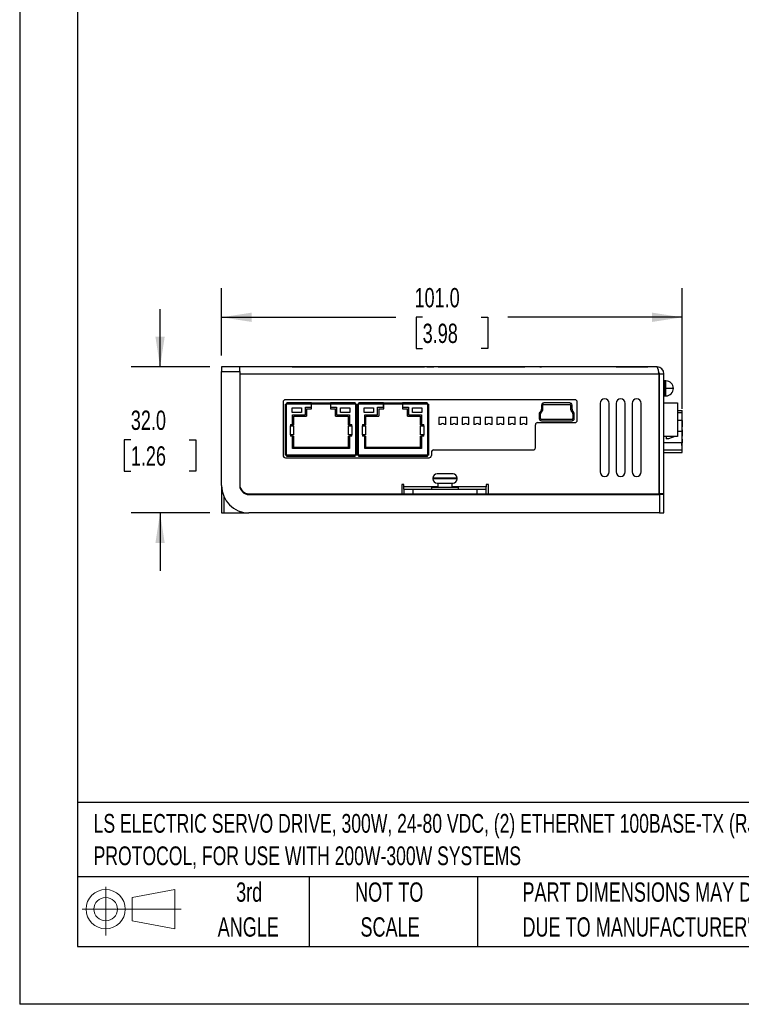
# Model space of a CAD drawing. Header units: millimetres. Extents: x 0 to 559, y 0 to 432.
# Tile 1 of 37: x 0 to 158, y 0 to 216. Entities that reach past the tile are written whole.
import ezdxf

# ---------------------------------------------------------------- set-up
doc = ezdxf.new("R2010")
doc.units = ezdxf.units.MM
doc.header["$LTSCALE"] = 2
doc.linetypes.add('CENTERX2', pattern=[20.32, 12.7, -2.54, 2.54, -2.54])
doc.layers.add('DIMENSIONS', color=140, linetype='Continuous', lineweight=25)
doc.layers.add('TEXT', color=140, linetype='Continuous', lineweight=25)
doc.layers.add('SLD-DEFPOINTS', color=7, linetype='Continuous')
doc.styles.add('SLDTEXTSTYLE0', font='TXT', dxfattribs={"width": 0.7})
doc.dimstyles.new('SLDDIMSTYLE0', dxfattribs={"dimtxt": 4.316016, "dimasz": 6.604, "dimexe": 0, "dimexo": 0.0625, "dimgap": 1.079004, "dimtad": 0, "dimtih": 1, "dimtoh": 1, "dimdec": 1, "dimrnd": 1e-09, "dimzin": 4, "dimdsep": 46, "dimtxsty": 'SLDTEXTSTYLE0', "dimsah": 1, "dimcen": 0.09, "dimadec": 0, "dimazin": 1, "dimtfac": 1, "dimtdec": 1, "dimtofl": 0, "dimtmove": 0, "dimatfit": 3, "dimfxl": 0, "dimfrac": 2, "dimtolj": 1, "dimtzin": 12, "dimarcsym": 0})
doc.dimstyles.new('SLDDIMSTYLE3', dxfattribs={"dimtxt": 4.316016, "dimasz": 6.604, "dimexe": 0, "dimexo": 0.0625, "dimgap": 1.079004, "dimtad": 0, "dimtih": 1, "dimtoh": 1, "dimdec": 1, "dimrnd": 1e-09, "dimzin": 4, "dimdsep": 46, "dimtxsty": 'SLDTEXTSTYLE0', "dimsah": 1, "dimcen": 0.09, "dimadec": 0, "dimazin": 1, "dimtfac": 1, "dimtdec": 1, "dimtmove": 0, "dimatfit": 0, "dimfxl": 0, "dimfrac": 2, "dimtolj": 1, "dimtzin": 12, "dimarcsym": 0})

# ---------------------------------------------------------------- blocks, each defined once
blk = doc.blocks.new('Block11')
at = {"color": 7, "linetype": 'Continuous', "lineweight": 18}
for p, q in [((5.18, 10.62), (5.18, 0)), ((10.96, 8.33), (20.35, 10.06)), ((20.35, 10.06), (20.35, 1.46)), ((10.96, 3.19), (10.96, 8.33)), ((0, 5.76), (21.75, 5.76)), ((10.96, 3.19), (20.35, 1.46))]:
    blk.add_line(p, q, dxfattribs=at)
for radius in [4.3, 2.57]:
    blk.add_circle((5.18, 5.76), radius, dxfattribs=at)
blk = doc.blocks.new('Block12')
at = {"layer": 'SLD-DEFPOINTS'}
blk.add_blockref('Block11', (0, 0), dxfattribs=at)
blk = doc.blocks.new('SW_NOTE_0')
at = {"layer": 'TEXT', "color": 0, "linetype": 'CENTERX2', "lineweight": 18, "char_height": 4.1136, "attachment_point": 1, "style": 'SLDTEXTSTYLE0'}
for s, insert in [('LS ELECTRIC SERVO DRIVE, 300W, 24-80 VDC, (2) ETHERNET 100BASE-TX (RJ45) PORT(s), ETHERCAT', (0, 5.3)), ('PROTOCOL, FOR USE WITH 200W-300W SYSTEMS', (0, -1.81))]:
    blk.add_mtext(s, dxfattribs=dict(at, insert=insert))
blk = doc.blocks.new('SW_NOTE_0_3')
at = {"layer": 'TEXT', "color": 0, "linetype": 'CENTERX2', "lineweight": 18, "char_height": 4.2333, "attachment_point": 1, "style": 'SLDTEXTSTYLE0'}
for s, insert in [('PART DIMENSIONS MAY DIFFER SLIGHTLY', (0, 5.46)), ("DUE TO MANUFACTURER'S VARIANCES", (0, -2.19))]:
    blk.add_mtext(s, dxfattribs=dict(at, insert=insert))
blk = doc.blocks.new('SW_NOTE_0_4')
at = {"layer": 'TEXT', "color": 0, "linetype": 'CENTERX2', "lineweight": 18, "char_height": 4.233, "attachment_point": 2, "style": 'SLDTEXTSTYLE0'}
for s, insert in [('NOT TO', (10.52, 5.46)), ('SCALE', (10.71, -2.19))]:
    blk.add_mtext(s, dxfattribs=dict(at, insert=insert))
blk = doc.blocks.new('SW_NOTE_0_5')
at = {"layer": 'TEXT', "color": 0, "linetype": 'CENTERX2', "lineweight": 18, "char_height": 4.233, "attachment_point": 2, "style": 'SLDTEXTSTYLE0'}
for s, insert in [('3rd', (4.63, 5.46)), ('ANGLE', (4.44, -2.19))]:
    blk.add_mtext(s, dxfattribs=dict(at, insert=insert))
blk = doc.blocks.new('_D_18')
at = {"layer": 'DIMENSIONS'}
for p, q in [((30.79, 139.76), (30.79, 152.46)), ((41.73, 139.76), (24.44, 139.76)), ((24.37, 123.76), (22.92, 123.76)), ((22.92, 123.76), (22.92, 116.91)), ((37.2, 123.76), (38.65, 123.76)), ((38.65, 123.76), (38.65, 116.91)), ((22.92, 116.91), (24.37, 116.91)), ((38.65, 116.91), (37.2, 116.91)), ((41.73, 107.76), (24.44, 107.76)), ((30.79, 107.76), (30.79, 95.06))]:
    blk.add_line(p, q, dxfattribs=at)
for points in [[(30.79, 139.76), (31.8, 146.37), (29.77, 146.37)], [(30.79, 107.76), (29.77, 101.16), (31.8, 101.16)]]:
    blk.add_solid(points, dxfattribs=at)
at = {"layer": 'DIMENSIONS', "char_height": 4.233, "attachment_point": 1, "style": 'SLDTEXTSTYLE0'}
for s, insert in [('32.0', (24.37, 130.19)), ('1.26', (24.37, 122.36))]:
    blk.add_mtext(s, dxfattribs=dict(at, insert=insert))
blk = doc.blocks.new('_D_19')
at = {"layer": 'DIMENSIONS'}
for p, q in [((44.27, 142.3), (44.27, 157)), ((145.27, 130.55), (145.27, 157)), ((44.27, 150.65), (82.51, 150.65)), ((88.36, 150.65), (86.91, 150.65)), ((86.91, 150.65), (86.91, 143.79)), ((101.19, 150.65), (102.64, 150.65)), ((102.64, 150.65), (102.64, 143.79)), ((145.27, 150.65), (107.04, 150.65)), ((86.91, 143.79), (88.36, 143.79)), ((102.64, 143.79), (101.19, 143.79))]:
    blk.add_line(p, q, dxfattribs=at)
for points in [[(44.27, 150.65), (50.88, 149.63), (50.88, 151.67)], [(145.27, 150.65), (138.67, 151.67), (138.67, 149.63)]]:
    blk.add_solid(points, dxfattribs=at)
at = {"layer": 'DIMENSIONS', "char_height": 4.233, "attachment_point": 1, "style": 'SLDTEXTSTYLE0'}
for s, insert in [('101.0', (86.57, 157.07)), ('3.98', (88.36, 149.25))]:
    blk.add_mtext(s, dxfattribs=dict(at, insert=insert))

msp = doc.modelspace()

# ---------------------------------------------------------------- linework, layer by layer
at = {"color": 7, "linetype": 'Continuous'}
for p in [(0, 431.81), (558.8, 0.01)]:
    msp.add_line(p, (0, 0.01), dxfattribs=at)
for p, q in [((44.27, 139.76), (44.27, 138.76)), ((48.27, 139.76), (44.27, 139.76)), ((44.27, 113.76), (44.27, 138.76)), ((44.27, 138.76), (48.27, 138.76)), ((48.27, 138.76), (48.27, 139.76)), ((139.77, 139.76), (48.27, 139.76)), ((48.27, 138.76), (48.27, 113.76)), ((48.27, 138.26), (140.17, 138.26)), ((57.47, 139.76), (57.47, 139.77)), ((59.27, 139.77), (57.47, 139.77)), ((59.27, 139.77), (59.27, 139.76)), ((59.77, 139.77), (59.27, 139.77)), ((59.77, 139.76), (59.77, 139.77)), ((59.77, 139.77), (88.77, 139.77)), ((88.77, 139.77), (88.77, 139.76)), ((89.27, 139.77), (88.77, 139.77)), ((89.27, 139.76), (89.27, 139.77)), ((89.27, 139.77), (89.47, 139.77)), ((89.47, 139.77), (89.47, 139.76)), ((89.47, 139.77), (90.82, 139.77)), ((90.82, 139.76), (90.82, 139.77)), ((90.86, 139.77), (90.82, 139.77)), ((90.86, 139.77), (90.86, 139.76)), ((90.95, 139.77), (90.86, 139.77)), ((90.96, 139.76), (90.96, 139.77)), ((91.27, 139.77), (91.27, 139.76)), ((91.77, 139.77), (91.27, 139.77)), ((91.77, 139.76), (91.77, 139.77)), ((91.77, 139.77), (110.77, 139.77)), ((110.77, 139.77), (110.77, 139.76)), ((111.27, 139.77), (110.77, 139.77)), ((111.27, 139.76), (111.27, 139.77)), ((111.49, 139.77), (111.27, 139.77)), ((111.49, 139.77), (111.49, 139.76)), ((111.67, 139.76), (111.67, 139.77)), ((111.74, 139.77), (111.74, 139.76)), ((111.76, 139.77), (111.74, 139.77)), ((111.76, 139.77), (111.76, 139.76)), ((111.81, 139.77), (111.76, 139.77)), ((111.82, 139.77), (111.82, 139.76)), ((111.88, 139.77), (111.82, 139.77)), ((111.88, 139.76), (111.88, 139.77)), ((111.95, 139.77), (111.88, 139.77)), ((111.95, 139.76), (111.95, 139.77)), ((112.11, 139.77), (111.95, 139.77)), ((112.11, 139.76), (112.11, 139.77)), ((112.37, 139.77), (112.11, 139.77)), ((112.37, 139.76), (112.37, 139.77)), ((112.49, 139.76), (112.49, 139.77)), ((112.56, 139.77), (112.49, 139.77)), ((112.56, 139.76), (112.56, 139.77)), ((112.61, 139.77), (112.56, 139.77)), ((112.61, 139.76), (112.61, 139.77)), ((112.84, 139.77), (112.62, 139.77)), ((112.84, 139.76), (112.84, 139.77)), ((113.3, 139.77), (112.84, 139.77)), ((112.84, 139.76), (112.84, 139.77)), ((113.3, 139.77), (113.3, 139.76)), ((113.79, 139.77), (113.3, 139.77)), ((113.79, 139.76), (113.79, 139.77)), ((113.91, 139.77), (113.79, 139.77)), ((113.91, 139.76), (113.91, 139.77)), ((113.96, 139.77), (113.91, 139.77)), ((113.96, 139.76), (113.96, 139.77)), ((114.05, 139.76), (114.05, 139.77)), ((114.06, 139.77), (114.44, 139.77)), ((114.47, 139.76), (114.47, 139.77)), ((114.58, 139.76), (114.58, 139.77)), ((115.23, 139.76), (115.23, 139.77)), ((115.69, 139.77), (115.23, 139.77)), ((115.69, 139.76), (115.69, 139.77)), ((115.79, 139.77), (115.77, 139.77)), ((115.79, 139.76), (115.79, 139.77)), ((115.8, 139.76), (115.8, 139.77)), ((115.92, 139.77), (115.8, 139.77)), ((115.92, 139.76), (115.92, 139.77)), ((116.57, 139.77), (115.92, 139.77)), ((116.57, 139.76), (116.57, 139.77)), ((117.03, 139.77), (116.57, 139.77)), ((117.03, 139.76), (117.03, 139.77)), ((117.13, 139.76), (117.13, 139.77)), ((117.51, 139.76), (117.51, 139.77)), ((117.62, 139.77), (117.51, 139.77)), ((117.63, 139.76), (117.63, 139.77)), ((118.08, 139.76), (118.08, 139.77)), ((118.69, 139.77), (118.08, 139.77)), ((118.69, 139.76), (118.69, 139.77)), ((118.7, 139.77), (118.69, 139.77)), ((118.7, 139.76), (118.7, 139.77)), ((118.74, 139.76), (118.74, 139.77)), ((119.13, 139.77), (119.13, 139.76)), ((119.27, 139.76), (119.27, 139.77)), ((119.42, 139.77), (119.27, 139.77)), ((119.42, 139.76), (119.42, 139.77)), ((119.88, 139.77), (119.42, 139.77)), ((119.88, 139.76), (119.88, 139.77)), ((120.33, 139.77), (119.88, 139.77)), ((120.33, 139.76), (120.33, 139.77)), ((120.48, 139.76), (120.48, 139.77)), ((120.63, 139.77), (120.48, 139.77)), ((120.63, 139.76), (120.63, 139.77)), ((127.24, 139.76), (127.24, 139.77)), ((127.77, 139.77), (127.24, 139.77)), ((127.77, 139.76), (127.77, 139.77)), ((128.74, 139.77), (127.77, 139.77)), ((128.74, 139.76), (128.74, 139.77)), ((128.88, 139.77), (128.74, 139.77)), ((128.89, 139.76), (128.89, 139.77)), ((129.02, 139.76), (129.02, 139.77)), ((129.3, 139.76), (129.3, 139.77)), ((130.27, 139.77), (130.27, 139.76)), ((130.77, 139.77), (130.27, 139.77)), ((130.77, 139.76), (130.77, 139.77)), ((130.77, 139.77), (137.77, 139.77)), ((137.77, 139.77), (137.77, 139.76)), ((138.27, 139.77), (137.77, 139.77)), ((138.27, 139.76), (138.27, 139.77)), ((138.63, 139.77), (138.28, 139.77)), ((138.63, 139.76), (138.63, 139.77)), ((138.72, 139.76), (138.72, 139.77)), ((140.17, 138.26), (140.17, 111.96)), ((140.27, 138.26), (141.27, 138.26)), ((140.27, 111.96), (140.27, 138.26)), ((141.27, 111.96), (141.27, 138.26)), ((141.37, 136.61), (141.27, 136.61)), ((141.27, 136.43), (141.37, 136.43)), ((141.37, 136.42), (141.27, 136.42)), ((141.68, 136.71), (141.37, 136.71)), ((141.37, 136.71), (141.37, 135.06)), ((141.68, 135.06), (141.68, 136.71)), ((141.37, 135.24), (141.27, 135.24)), ((141.37, 135.06), (141.27, 135.06)), ((141.27, 134.88), (141.37, 134.88)), ((141.68, 135.06), (141.37, 135.06)), ((141.37, 135.06), (141.37, 133.41)), ((143.33, 135.06), (141.68, 135.06)), ((141.68, 133.41), (141.68, 135.06)), ((57.77, 132.06), (57.77, 120.36)), ((121.77, 132.56), (58.27, 132.56)), ((63.97, 131.86), (58.57, 131.86)), ((58.57, 131.61), (58.57, 131.86)), ((63.97, 131.61), (63.97, 131.86)), ((63.97, 131.86), (68.17, 131.86)), ((73.57, 131.86), (68.17, 131.86)), ((68.17, 131.61), (68.17, 131.86)), ((73.57, 131.86), (73.57, 131.61)), ((79.77, 131.86), (74.37, 131.86)), ((74.37, 131.61), (74.37, 131.86)), ((79.77, 131.61), (79.77, 131.86)), ((79.77, 131.86), (83.97, 131.86)), ((89.37, 131.86), (83.97, 131.86)), ((83.97, 131.61), (83.97, 131.86)), ((89.37, 131.86), (89.37, 131.61)), ((120.61, 131.86), (114.94, 131.86)), ((122.27, 128.06), (122.27, 132.06)), ((127.27, 131.76), (127.27, 116.76)), ((129.27, 116.76), (129.27, 131.76)), ((130.77, 131.76), (130.77, 116.76)), ((132.77, 116.76), (132.77, 131.76)), ((134.27, 131.76), (134.27, 116.76)), ((136.27, 116.76), (136.27, 131.76)), ((141.27, 133.71), (141.37, 133.71)), ((141.37, 133.69), (141.27, 133.69)), ((141.27, 133.51), (141.37, 133.51)), ((141.27, 131.86), (144.27, 131.86)), ((141.37, 133.41), (141.68, 133.41)), ((144.27, 131.86), (144.27, 124.5)), ((58.2, 131.61), (58.2, 120.41)), ((58.2, 131.61), (58.45, 131.61)), ((58.45, 131.61), (58.45, 120.41)), ((58.45, 131.61), (58.57, 131.61)), ((63.97, 131.61), (58.57, 131.61)), ((59.77, 129.76), (59.77, 130.76)), ((59.77, 130.76), (61.77, 130.76)), ((61.77, 129.76), (59.77, 129.76)), ((61.77, 130.76), (61.77, 129.76)), ((62.67, 130.91), (63.97, 130.91)), ((62.67, 129.26), (62.67, 130.91)), ((62.92, 130.61), (64.02, 130.61)), ((62.92, 130.61), (62.92, 128.96)), ((63.97, 130.91), (63.97, 131.61)), ((68.17, 131.61), (63.97, 131.61)), ((64.02, 131.51), (63.97, 131.51)), ((64.02, 130.61), (64.02, 131.51)), ((68.12, 131.51), (68.12, 130.61)), ((68.17, 131.51), (68.12, 131.51)), ((68.12, 130.61), (69.22, 130.61)), ((68.17, 131.61), (68.17, 130.91)), ((73.57, 131.61), (68.17, 131.61)), ((68.17, 130.91), (69.47, 130.91)), ((69.22, 128.96), (69.22, 130.61)), ((69.47, 130.91), (69.47, 129.26)), ((70.37, 130.76), (72.37, 130.76)), ((70.37, 129.76), (70.37, 130.76)), ((72.37, 129.76), (70.37, 129.76)), ((72.37, 130.76), (72.37, 129.76)), ((73.57, 131.61), (73.7, 131.61)), ((73.7, 120.41), (73.7, 131.61)), ((73.7, 131.61), (73.95, 131.61)), ((73.95, 120.41), (73.95, 131.61)), ((74, 131.61), (74, 120.41)), ((74, 131.61), (74.25, 131.61)), ((74.25, 131.61), (74.25, 120.41)), ((74.25, 131.61), (74.37, 131.61)), ((79.77, 131.61), (74.37, 131.61)), ((75.57, 129.76), (75.57, 130.76)), ((75.57, 130.76), (77.57, 130.76)), ((77.57, 129.76), (75.57, 129.76)), ((77.57, 130.76), (77.57, 129.76)), ((78.47, 130.91), (79.77, 130.91)), ((78.47, 129.26), (78.47, 130.91)), ((78.72, 130.61), (79.82, 130.61)), ((78.72, 130.61), (78.72, 128.96)), ((79.77, 130.91), (79.77, 131.61)), ((83.97, 131.61), (79.77, 131.61)), ((79.82, 131.51), (79.77, 131.51)), ((79.82, 130.61), (79.82, 131.51)), ((83.92, 131.51), (83.92, 130.61)), ((83.97, 131.51), (83.92, 131.51)), ((83.92, 130.61), (85.02, 130.61)), ((83.97, 131.61), (83.97, 130.91)), ((89.37, 131.61), (83.97, 131.61)), ((83.97, 130.91), (85.27, 130.91)), ((85.02, 128.96), (85.02, 130.61)), ((85.27, 130.91), (85.27, 129.26)), ((86.17, 130.76), (88.17, 130.76)), ((86.17, 129.76), (86.17, 130.76)), ((88.17, 129.76), (86.17, 129.76)), ((88.17, 130.76), (88.17, 129.76)), ((89.37, 131.61), (89.5, 131.61)), ((89.5, 120.41), (89.5, 131.61)), ((89.5, 131.61), (89.75, 131.61)), ((89.75, 120.41), (89.75, 131.61)), ((114.34, 130.23), (114.02, 129.8)), ((114.26, 129.62), (114.58, 130.06)), ((114.44, 131.36), (114.44, 130.53)), ((114.74, 130.53), (114.74, 131.36)), ((114.94, 131.56), (120.61, 131.56)), ((120.81, 131.36), (120.81, 130.53)), ((120.96, 130.06), (121.29, 129.62)), ((121.11, 130.53), (121.11, 131.36)), ((121.53, 129.8), (121.21, 130.23)), ((144.27, 130.24), (145.27, 130.24)), ((145.17, 129.7), (144.27, 129.7)), ((145.17, 129.7), (145.17, 128.01)), ((145.27, 128), (145.27, 130.24)), ((59.85, 129.26), (62.67, 129.26)), ((59.85, 127.11), (59.85, 129.26)), ((60.09, 128.96), (62.92, 128.96)), ((60.09, 127.06), (60.09, 128.96)), ((69.22, 128.96), (72.05, 128.96)), ((69.47, 129.26), (72.3, 129.26)), ((72.05, 128.96), (72.05, 127.06)), ((72.3, 129.26), (72.3, 127.11)), ((75.65, 129.26), (78.47, 129.26)), ((75.65, 127.11), (75.65, 129.26)), ((75.89, 128.96), (78.72, 128.96)), ((75.89, 127.06), (75.89, 128.96)), ((85.02, 128.96), (87.85, 128.96)), ((85.27, 129.26), (88.1, 129.26)), ((87.85, 128.96), (87.85, 127.06)), ((88.1, 129.26), (88.1, 127.11)), ((91.93, 128.66), (91.93, 127.16)), ((93.43, 128.66), (91.93, 128.66)), ((93.43, 127.16), (93.43, 128.66)), ((94.47, 128.66), (94.47, 127.16)), ((95.97, 128.66), (94.47, 128.66)), ((95.97, 127.16), (95.97, 128.66)), ((97.01, 128.66), (97.01, 127.16)), ((98.51, 128.66), (97.01, 128.66)), ((98.51, 127.16), (98.51, 128.66)), ((101.05, 128.66), (99.55, 128.66)), ((99.55, 128.66), (99.55, 127.16)), ((101.05, 127.16), (101.05, 128.66)), ((102.09, 128.66), (102.09, 127.16)), ((103.59, 128.66), (102.09, 128.66)), ((103.59, 127.16), (103.59, 128.66)), ((104.63, 128.66), (104.63, 127.16)), ((106.13, 128.66), (104.63, 128.66)), ((106.13, 127.16), (106.13, 128.66)), ((107.17, 128.66), (107.17, 127.16)), ((108.67, 128.66), (107.17, 128.66)), ((108.67, 127.16), (108.67, 128.66)), ((109.71, 128.66), (109.71, 127.16)), ((111.21, 128.66), (109.71, 128.66)), ((111.21, 127.16), (111.21, 128.66)), ((113.57, 127.56), (121.77, 127.56)), ((113.92, 129.5), (113.92, 128.46)), ((114.22, 128.46), (114.22, 129.5)), ((121.12, 128.26), (114.42, 128.26)), ((114.42, 127.96), (121.12, 127.96)), ((121.32, 129.5), (121.32, 128.46)), ((121.62, 128.46), (121.62, 129.5)), ((145.27, 128.01), (144.27, 128.01)), ((145.17, 128.71), (145.17, 128.71)), ((145.17, 128.71), (145.17, 128.01)), ((145.27, 125.61), (145.27, 128.01)), ((145.32, 128), (145.27, 128)), ((145.32, 127.25), (145.32, 128)), ((59.35, 127.11), (59.85, 127.11)), ((59.35, 127.11), (59.35, 126.86)), ((60.09, 127.06), (59.35, 127.06)), ((59.35, 124.86), (59.35, 126.86)), ((59.35, 126.86), (60.06, 126.86)), ((60.06, 126.86), (60.06, 124.86)), ((72.8, 127.06), (72.05, 127.06)), ((72.09, 126.86), (72.8, 126.86)), ((72.09, 124.86), (72.09, 126.86)), ((72.3, 127.11), (72.8, 127.11)), ((72.8, 126.86), (72.8, 127.11)), ((72.8, 126.86), (72.8, 124.86)), ((75.15, 127.11), (75.65, 127.11)), ((75.15, 127.11), (75.15, 126.86)), ((75.89, 127.06), (75.15, 127.06)), ((75.15, 124.86), (75.15, 126.86)), ((75.15, 126.86), (75.86, 126.86)), ((75.86, 126.86), (75.86, 124.86)), ((88.6, 127.06), (87.85, 127.06)), ((87.89, 126.86), (88.6, 126.86)), ((87.89, 124.86), (87.89, 126.86)), ((88.1, 127.11), (88.6, 127.11)), ((88.6, 126.86), (88.6, 127.11)), ((88.6, 126.86), (88.6, 124.86)), ((92.33, 127.16), (91.93, 127.16)), ((93.43, 127.16), (93.13, 127.16)), ((94.87, 127.16), (94.47, 127.16)), ((95.97, 127.16), (95.67, 127.16)), ((97.41, 127.16), (97.01, 127.16)), ((98.51, 127.16), (98.21, 127.16)), ((99.95, 127.16), (99.55, 127.16)), ((101.05, 127.16), (100.75, 127.16)), ((102.49, 127.16), (102.09, 127.16)), ((103.59, 127.16), (103.29, 127.16)), ((105.03, 127.16), (104.63, 127.16)), ((106.13, 127.16), (105.83, 127.16)), ((107.57, 127.16), (107.17, 127.16)), ((108.67, 127.16), (108.37, 127.16)), ((110.11, 127.16), (109.71, 127.16)), ((111.21, 127.16), (110.91, 127.16)), ((113.07, 122.06), (113.07, 127.06)), ((145.27, 125.61), (144.27, 125.61)), ((145.27, 127.25), (145.32, 127.25)), ((145.27, 127.19), (145.32, 127.19)), ((145.27, 127.12), (145.32, 127.12)), ((145.27, 127.04), (145.32, 127.04)), ((145.27, 126.98), (145.32, 126.98)), ((145.27, 126.93), (145.32, 126.93)), ((145.27, 126.92), (145.32, 126.92)), ((145.27, 126.73), (145.32, 126.73)), ((145.27, 126.65), (145.32, 126.65)), ((145.27, 125.99), (145.32, 125.99)), ((145.27, 125.97), (145.32, 125.97)), ((145.27, 125.93), (145.32, 125.93)), ((145.27, 125.88), (145.32, 125.88)), ((145.27, 125.81), (145.32, 125.81)), ((145.27, 125.77), (145.32, 125.77)), ((145.27, 125.69), (145.32, 125.69)), ((145.27, 123.21), (145.27, 125.61)), ((145.27, 125.54), (145.32, 125.54)), ((145.27, 125.46), (145.32, 125.46)), ((145.27, 125.41), (145.32, 125.41)), ((145.27, 125.35), (145.32, 125.35)), ((145.27, 125.3), (145.32, 125.3)), ((145.27, 125.3), (145.32, 125.3)), ((145.27, 125.28), (145.32, 125.28)), ((145.27, 125.23), (145.32, 125.23)), ((145.32, 127.19), (145.32, 127.25)), ((145.32, 127.12), (145.32, 127.19)), ((145.32, 127.04), (145.32, 127.12)), ((145.32, 126.98), (145.32, 127.04)), ((145.32, 126.93), (145.32, 126.98)), ((145.32, 126.92), (145.32, 126.93)), ((145.32, 126.73), (145.32, 126.92)), ((145.32, 126.65), (145.32, 126.73)), ((145.32, 125.97), (145.32, 125.99)), ((145.32, 125.93), (145.32, 125.97)), ((145.32, 125.88), (145.32, 125.93)), ((145.32, 125.81), (145.32, 125.88)), ((145.32, 125.77), (145.32, 125.81)), ((145.32, 125.69), (145.32, 125.77)), ((145.32, 125.54), (145.32, 125.69)), ((145.32, 125.46), (145.32, 125.54)), ((145.32, 125.41), (145.32, 125.46)), ((145.32, 125.35), (145.32, 125.41)), ((145.32, 125.3), (145.32, 125.35)), ((145.32, 125.28), (145.32, 125.3)), ((145.32, 125.3), (145.32, 125.3)), ((145.32, 125.23), (145.32, 125.28)), ((145.32, 125.17), (145.32, 125.23)), ((59.35, 124.86), (59.35, 124.61)), ((60.06, 124.86), (59.35, 124.86)), ((59.85, 124.61), (59.35, 124.61)), ((59.85, 121.91), (59.85, 124.61)), ((59.85, 124.56), (60.09, 124.56)), ((60.09, 122.11), (60.09, 124.56)), ((72.05, 124.56), (72.05, 122.11)), ((72.05, 124.56), (72.3, 124.56)), ((72.8, 124.86), (72.09, 124.86)), ((72.3, 124.61), (72.3, 121.91)), ((72.8, 124.61), (72.3, 124.61)), ((72.8, 124.61), (72.8, 124.86)), ((75.86, 124.86), (75.15, 124.86)), ((75.15, 124.86), (75.15, 124.61)), ((75.65, 124.61), (75.15, 124.61)), ((75.65, 121.91), (75.65, 124.61)), ((75.65, 124.56), (75.89, 124.56)), ((75.89, 122.11), (75.89, 124.56)), ((87.85, 124.56), (87.85, 122.11)), ((87.85, 124.56), (88.1, 124.56)), ((88.6, 124.86), (87.89, 124.86)), ((88.1, 124.61), (88.1, 121.91)), ((88.6, 124.61), (88.1, 124.61)), ((88.6, 124.61), (88.6, 124.86)), ((144.27, 124.5), (141.27, 124.5)), ((141.27, 123.21), (145.27, 123.21)), ((141.73, 124.5), (141.73, 123.99)), ((142.24, 123.99), (141.73, 123.99)), ((143.64, 124.5), (142.24, 123.99)), ((145.17, 123.21), (145.17, 121.53)), ((145.17, 122.51), (145.17, 123.21)), ((145.27, 125.17), (145.32, 125.17)), ((145.27, 125.09), (145.32, 125.09)), ((145.27, 125.01), (145.32, 125.01)), ((145.32, 124.93), (145.27, 124.93)), ((145.27, 124.88), (145.32, 124.88)), ((145.27, 124.84), (145.32, 124.84)), ((145.27, 124.82), (145.32, 124.82)), ((145.27, 124.77), (145.32, 124.77)), ((145.27, 124.72), (145.32, 124.72)), ((145.27, 124.68), (145.32, 124.68)), ((145.27, 124.61), (145.32, 124.61)), ((145.27, 124.56), (145.32, 124.56)), ((145.27, 124.55), (145.32, 124.55)), ((145.27, 123.96), (145.32, 123.96)), ((145.27, 123.95), (145.32, 123.95)), ((145.27, 123.9), (145.32, 123.9)), ((145.32, 123.87), (145.27, 123.87)), ((145.27, 122.71), (145.27, 123.21)), ((145.27, 123.12), (145.32, 123.12)), ((145.32, 125.09), (145.32, 125.17)), ((145.32, 125.01), (145.32, 125.09)), ((145.32, 124.93), (145.32, 125.01)), ((145.32, 124.88), (145.32, 124.93)), ((145.32, 124.84), (145.32, 124.88)), ((145.32, 124.82), (145.32, 124.84)), ((145.32, 124.77), (145.32, 124.82)), ((145.32, 124.72), (145.32, 124.77)), ((145.32, 124.68), (145.32, 124.72)), ((145.32, 124.61), (145.32, 124.68)), ((145.32, 124.56), (145.32, 124.61)), ((145.32, 124.55), (145.32, 124.56)), ((145.32, 123.95), (145.32, 123.96)), ((145.32, 123.9), (145.32, 123.95)), ((145.32, 123.87), (145.32, 123.9)), ((145.32, 123.12), (145.32, 123.87)), ((72.3, 121.91), (59.85, 121.91)), ((72.05, 122.11), (60.09, 122.11)), ((88.1, 121.91), (75.65, 121.91)), ((87.85, 122.11), (75.89, 122.11)), ((90.27, 121.06), (90.27, 120.36)), ((90.77, 121.56), (112.57, 121.56)), ((145.17, 121.53), (141.27, 121.53)), ((141.27, 120.98), (145.27, 120.98)), ((145.17, 122.71), (145.27, 122.71)), ((145.17, 122.51), (145.17, 122.51)), ((145.27, 120.98), (145.27, 122.71)), ((58.45, 120.41), (58.2, 120.41)), ((58.27, 119.86), (89.77, 119.86)), ((58.55, 120.41), (58.45, 120.41)), ((73.6, 120.41), (58.55, 120.41)), ((58.55, 120.16), (58.55, 120.41)), ((73.6, 120.16), (58.55, 120.16)), ((73.7, 120.41), (73.6, 120.41)), ((73.6, 120.16), (73.6, 120.41)), ((73.95, 120.41), (73.7, 120.41)), ((74.25, 120.41), (74, 120.41)), ((74.35, 120.41), (74.25, 120.41)), ((89.4, 120.41), (74.35, 120.41)), ((74.35, 120.16), (74.35, 120.41)), ((89.4, 120.16), (74.35, 120.16)), ((89.5, 120.41), (89.4, 120.41)), ((89.4, 120.16), (89.4, 120.41)), ((89.75, 120.41), (89.5, 120.41)), ((95.92, 115.41), (90.62, 115.41)), ((90.62, 115.41), (90.62, 115.21)), ((95.92, 115.21), (90.62, 115.21)), ((91.52, 116.31), (91.52, 116.31)), ((91.56, 116.31), (91.52, 116.31)), ((92.92, 116.31), (91.56, 116.31)), ((92.92, 116.31), (92.92, 116.31)), ((93.62, 116.31), (92.92, 116.31)), ((93.62, 116.31), (93.62, 116.31)), ((94.99, 116.31), (93.62, 116.31)), ((95.02, 116.31), (94.99, 116.31)), ((95.02, 116.31), (95.02, 116.31)), ((95.92, 115.21), (95.92, 115.41)), ((44.27, 113.76), (44.27, 107.76)), ((84.27, 113.96), (83.77, 113.96)), ((83.77, 113.96), (83.77, 111.96)), ((84.27, 113.46), (84.27, 113.96)), ((84.27, 112.96), (84.27, 113.46)), ((91.77, 113.46), (84.27, 113.46)), ((84.27, 112.96), (84.27, 111.96)), ((84.27, 112.96), (86.27, 112.96)), ((86.27, 111.96), (86.27, 112.96)), ((86.27, 112.96), (100.27, 112.96)), ((96.17, 113.36), (90.37, 113.36)), ((90.37, 112.96), (90.37, 113.36)), ((91.52, 114.31), (95.02, 114.31)), ((91.77, 113.36), (91.77, 114.31)), ((94.77, 114.31), (94.77, 113.36)), ((102.27, 113.46), (94.77, 113.46)), ((96.17, 113.36), (96.17, 112.96)), ((100.27, 112.96), (100.27, 111.96)), ((100.27, 112.96), (102.27, 112.96)), ((102.77, 113.96), (102.27, 113.96)), ((102.27, 113.96), (102.27, 113.46)), ((102.27, 112.96), (102.27, 113.46)), ((102.27, 111.96), (102.27, 112.96)), ((102.77, 111.96), (102.77, 113.96)), ((44.77, 111.37), (44.77, 107.76)), ((50.27, 111.96), (83.77, 111.96)), ((50.27, 111.76), (140.27, 111.76)), ((83.77, 111.96), (84.27, 111.96)), ((84.27, 111.96), (86.27, 111.96)), ((86.27, 111.96), (100.27, 111.96)), ((91.77, 111.76), (91.77, 111.96)), ((94.77, 111.96), (94.77, 111.76)), ((100.27, 111.96), (102.27, 111.96)), ((102.27, 111.96), (102.77, 111.96)), ((102.77, 111.96), (140.17, 111.96)), ((139.77, 111.96), (139.77, 111.76)), ((140.17, 111.96), (140.27, 111.96)), ((141.27, 111.96), (140.27, 111.96)), ((140.27, 111.76), (140.27, 111.96)), ((140.27, 111.76), (140.27, 107.76)), ((141.27, 111.76), (140.27, 111.76)), ((141.27, 111.76), (141.27, 111.96)), ((141.27, 107.76), (141.27, 111.76)), ((48.27, 108.11), (48.27, 107.76)), ((44.27, 107.76), (44.77, 107.76)), ((44.77, 107.76), (48.27, 107.76)), ((48.27, 107.76), (50.27, 107.76)), ((140.27, 107.76), (50.27, 107.76)), ((140.27, 107.76), (141.27, 107.76))]:
    msp.add_line(p, q)
at = {"flags": 128}
msp.add_lwpolyline([(140.27, 138.26), (140.15, 138.6), (140.02, 138.7)], dxfattribs=at)
for centre, radius, start, end in [((139.77, 138.26), 1.5, 360, 90), ((136.74, 138.15), 3.43, 1.8686, 27.9943), ((141.68, 135.06), 1.65, 0, 90), ((141.68, 135.06), 1.65, 270, 0), ((58.27, 132.06), 0.5, 90, 180), ((114.94, 131.36), 0.5, 90, 180), ((120.61, 131.36), 0.5, 0, 90), ((121.77, 132.06), 0.5, 360, 90), ((128.27, 131.76), 1, 0, 180), ((131.77, 131.76), 1, 0, 180), ((135.27, 131.76), 1, 0, 180), ((114.42, 129.5), 0.5, 143.6576, 180), ((114.42, 129.5), 0.2, 143.6576, 180), ((113.94, 130.53), 0.5, 323.6576, 0), ((113.94, 130.53), 0.8, 323.6576, 0), ((114.94, 131.36), 0.2, 90, 180), ((120.61, 131.36), 0.2, 0, 90), ((121.61, 130.53), 0.8, 180, 216.3424), ((121.61, 130.53), 0.5, 180, 216.3424), ((121.12, 129.5), 0.2, 0, 36.3424), ((121.12, 129.5), 0.5, 0, 36.3424), ((113.57, 127.06), 0.5, 90, 180), ((114.42, 128.46), 0.5, 180, 270), ((114.42, 128.46), 0.2, 180, 270), ((121.12, 128.46), 0.2, 270, 0), ((121.12, 128.46), 0.5, 270, 0), ((121.77, 128.06), 0.5, 270, 0), ((92.73, 126.86), 0.5, 36.8699, 143.1301), ((95.27, 126.86), 0.5, 36.8699, 143.1301), ((97.81, 126.86), 0.5, 36.8699, 143.1301), ((100.35, 126.86), 0.5, 36.8699, 143.1301), ((102.89, 126.86), 0.5, 36.8699, 143.1301), ((105.43, 126.86), 0.5, 36.8699, 143.1301), ((107.97, 126.86), 0.5, 36.8699, 143.1301), ((110.51, 126.86), 0.5, 36.8699, 143.1301), ((90.77, 121.06), 0.5, 90, 180), ((112.57, 122.06), 0.5, 270, 360), ((58.27, 120.36), 0.5, 180, 270), ((89.77, 120.36), 0.5, 270, 360), ((128.27, 116.76), 1, 180, 270), ((128.27, 116.76), 1, 270, 0), ((131.77, 116.76), 1, 180, 270), ((131.77, 116.76), 1, 270, 0), ((135.27, 116.76), 1, 180, 270), ((135.27, 116.76), 1, 270, 0), ((91.52, 115.41), 0.9, 90, 180), ((91.52, 115.21), 0.9, 180, 270), ((95.02, 115.41), 0.9, 0, 90), ((95.02, 115.21), 0.9, 270, 0), ((50.27, 113.76), 6, 180, 270), ((50.27, 113.96), 2, 180, 270), ((50.27, 113.76), 2, 180, 270)]:
    msp.add_arc(centre, radius, start, end)
at = {"layer": 'TEXT'}
for p, q in [((12.7, 419.1), (12.7, 12.7)), ((546.1, 44.25), (12.7, 44.25)), ((546.1, 27.94), (12.7, 27.94)), ((63.5, 27.94), (63.5, 12.7)), ((100.42, 27.94), (100.42, 12.7)), ((12.7, 12.7), (546.1, 12.7))]:
    msp.add_line(p, q, dxfattribs=at)

# ---------------------------------------------------------------- block references
at = {"layer": 'SLD-DEFPOINTS'}
msp.add_blockref('Block12', (13.68, 15.11), dxfattribs=at)
at = {"layer": 'TEXT', "linetype": 'CENTERX2', "lineweight": 18}
for name, p in [('SW_NOTE_0', (16.22, 36.44)), ('SW_NOTE_0_5', (45.69, 21.27)), ('SW_NOTE_0_4', (70.51, 21.27)), ('SW_NOTE_0_3', (110.24, 21.27))]:
    msp.add_blockref(name, p, dxfattribs=at)

# ---------------------------------------------------------------- dimensions: what is measured, and where the dimension line sits
at = {"layer": 'DIMENSIONS'}
dim = msp.add_linear_dim(base=(145.27, 150.65), p1=(44.27, 139.76), p2=(145.27, 128.01), dimstyle='SLDDIMSTYLE0', dxfattribs=at)
dim.commit()
dim.dimension.update_dxf_attribs({"geometry": '_D_19', "text_midpoint": (94.77, 150.65), "dimtype": 160})
dim = msp.add_linear_dim(base=(30.79, 107.76), p1=(44.27, 139.76), p2=(44.27, 107.76), angle=90, dimstyle='SLDDIMSTYLE3', dxfattribs=at)
dim.commit()
dim.dimension.update_dxf_attribs({"geometry": '_D_18', "text_midpoint": (30.79, 123.76), "dimtype": 160})

doc.saveas('drawing.dxf')
